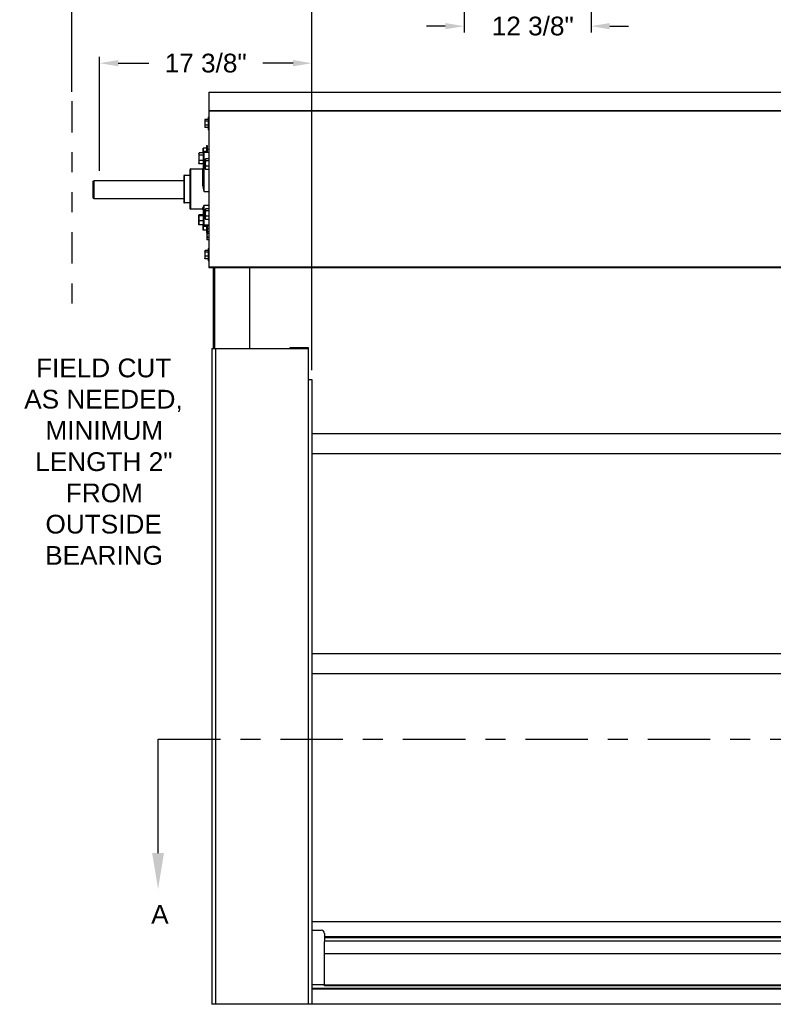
# Model space of a CAD drawing. Header units: inches. Extents: x 170 to 312, y 215 to 248.
# Tile 178 of 256: x 224.16 to 227.94, y 220.41 to 225.34. Entities that reach past the tile are written whole.
import ezdxf
from ezdxf import colors
from ezdxf.entities.mleader import LeaderData, LeaderLine
from ezdxf.math import Vec2, Vec3

# ---------------------------------------------------------------- set-up
doc = ezdxf.new("R2010")
doc.units = ezdxf.units.IN
doc.header["$LTSCALE"] = 0.25
doc.header["$MEASUREMENT"] = 0
doc.linetypes.add('CENTER', pattern=[2, 1.25, -0.25, 0.25, -0.25])
doc.linetypes.add('PHANTOM2', pattern=[1.25, 0.625, -0.125, 0.125, -0.125, 0.125, -0.125])
for name, color, linetype in [('ANNOTATIONS', 1, 'Continuous'), ('HIDDEN', 6, 'PHANTOM2'), ('SECTION CUTS', 6, 'CENTER'), ('STANDARD MOTOR RH', 7, 'Continuous')]:
    doc.layers.add(name, color=color, linetype=linetype)
doc.styles.add('ARIAL', font='arial.ttf', dxfattribs={"height": 0.09375})
doc.styles.get("Standard").update_dxf_attribs({"font": 'romans.shx'})
doc.dimstyles.new('STANDARD$0', dxfattribs={"dimtxt": 0.09375, "dimasz": 0.09375, "dimexe": 0.03125, "dimexo": 0.046875, "dimgap": 0.09, "dimtad": 0, "dimtih": 1, "dimtoh": 1, "dimdec": 4, "dimzin": 0, "dimdsep": 46, "dimtxsty": 'ARIAL', "dimcen": 0.09, "dimadec": 0, "dimazin": 0, "dimtfac": 1, "dimtdec": 4, "dimtofl": 0, "dimtmove": 0, "dimatfit": 1, "dimfxl": 1, "dimtolj": 1, "dimtzin": 0, "dimarcsym": 0})

# ---------------------------------------------------------------- blocks, each defined once
blk = doc.blocks.new('*D172')
at = {"layer": 'ANNOTATIONS', "color": 0, "lineweight": -2, "transparency": 16777216}
for p, q in [((224.426, 224.9786), (224.426, 225.5863)), ((224.5197, 225.555), (224.8452, 225.555)), ((225.5329, 225.555), (225.2074, 225.555)), ((225.6266, 223.5854), (225.6266, 225.5863))]:
    blk.add_line(p, q, dxfattribs=at)
at = {"layer": 'ANNOTATIONS', "color": 0, "transparency": 16777216}
for points in [[(224.5197, 225.5706), (224.5197, 225.5394), (224.426, 225.555)], [(225.5329, 225.5706), (225.5329, 225.5394), (225.6266, 225.555)]]:
    blk.add_solid(points, dxfattribs=at)
at = {"layer": 'defpoints', "color": 0, "transparency": 16777216}
for p in [(224.426, 225.555), (224.426, 224.9318), (225.6266, 223.5385)]:
    blk.add_point(p, dxfattribs=at)
at = {"layer": 'ANNOTATIONS', "color": 0, "transparency": 16777216, "insert": (225.0263, 225.555), "char_height": 0.09375, "attachment_point": 5, "style": 'ARIAL'}
blk.add_mtext('\\A1;20"', dxfattribs=at)
blk = doc.blocks.new('*D173')
at = {"layer": 'ANNOTATIONS', "color": 0, "lineweight": -2, "transparency": 16777216}
for p, q in [((224.5641, 224.5834), (224.5641, 225.1525)), ((225.6266, 223.5854), (225.6266, 225.1525)), ((224.6579, 225.1213), (224.8103, 225.1213)), ((225.5329, 225.1213), (225.3805, 225.1213))]:
    blk.add_line(p, q, dxfattribs=at)
at = {"layer": 'ANNOTATIONS', "color": 0, "transparency": 16777216}
for points in [[(224.6579, 225.1369), (224.6579, 225.1057), (224.5641, 225.1213)], [(225.5329, 225.1369), (225.5329, 225.1057), (225.6266, 225.1213)]]:
    blk.add_solid(points, dxfattribs=at)
at = {"layer": 'defpoints', "color": 0, "transparency": 16777216}
for p in [(225.6266, 225.1213), (224.5641, 224.5365), (225.6266, 223.5385)]:
    blk.add_point(p, dxfattribs=at)
at = {"layer": 'ANNOTATIONS', "color": 0, "transparency": 16777216, "insert": (225.0954, 225.1213), "char_height": 0.09375, "attachment_point": 5, "style": 'ARIAL'}
blk.add_mtext('\\A1;17 3/8"', dxfattribs=at)
blk = doc.blocks.new('*D196')
at = {"layer": 'ANNOTATIONS', "color": 0, "lineweight": -2, "transparency": 16777216}
for p, q in [((226.3879, 226.034), (226.3879, 225.2754)), ((227.0234, 226.034), (227.0234, 225.2754)), ((226.2941, 225.3067), (226.2004, 225.3067)), ((227.1171, 225.3067), (227.2109, 225.3067))]:
    blk.add_line(p, q, dxfattribs=at)
at = {"layer": 'ANNOTATIONS', "color": 0, "transparency": 16777216}
for points in [[(226.2941, 225.3223), (226.2941, 225.2911), (226.3879, 225.3067)], [(227.1171, 225.3223), (227.1171, 225.2911), (227.0234, 225.3067)]]:
    blk.add_solid(points, dxfattribs=at)
at = {"layer": 'defpoints', "color": 0, "transparency": 16777216}
for p in [(226.3879, 226.0809), (227.0234, 226.0809), (227.0234, 225.3067)]:
    blk.add_point(p, dxfattribs=at)
at = {"layer": 'ANNOTATIONS', "color": 0, "transparency": 16777216, "insert": (226.7318, 225.3067), "char_height": 0.09375, "attachment_point": 5, "style": 'ARIAL'}
blk.add_mtext('\\A1;12 3/8"', dxfattribs=at)

msp = doc.modelspace()

# ---------------------------------------------------------------- linework, layer by layer
at = {"layer": 'HIDDEN'}
msp.add_line((224.42596, 224.93177), (224.42596, 223.90108), dxfattribs=at)
at = {"layer": 'SECTION CUTS'}
msp.add_line((224.85718, 221.7392), (231.35117, 221.7392), dxfattribs=at)
at = {"layer": 'STANDARD MOTOR RH'}
for p, q in [((225.1114, 224.97601), (231.11921, 224.97601)), ((225.1114, 224.97601), (225.1114, 224.09954)), ((231.11921, 224.97442), (225.1114, 224.97442)), ((225.10746, 224.85101), (225.1114, 224.85101)), ((225.10746, 224.85101), (225.10746, 224.78851)), ((231.11921, 224.88374), (225.1114, 224.88374)), ((225.1114, 224.88226), (231.13484, 224.88226)), ((225.09071, 224.83733), (225.09154, 224.83877)), ((225.09071, 224.83733), (225.09071, 224.8022)), ((225.09154, 224.80076), (225.09071, 224.8022)), ((225.09228, 224.79966), (225.09171, 224.8008)), ((225.10746, 224.83987), (225.09228, 224.83987)), ((225.10746, 224.83212), (225.09228, 224.83212)), ((225.10746, 224.81202), (225.09228, 224.81202)), ((225.10746, 224.79966), (225.09228, 224.79966)), ((225.1114, 224.78851), (225.10746, 224.78851)), ((225.0989, 224.71039), (225.10284, 224.71039)), ((225.0989, 224.71039), (225.0989, 224.67681)), ((225.10284, 224.71039), (225.10284, 224.67681)), ((225.06055, 224.669), (225.06166, 224.67092)), ((225.06055, 224.669), (225.06055, 224.62212)), ((225.08331, 224.67239), (225.06265, 224.67239)), ((225.08331, 224.66206), (225.06265, 224.66206)), ((225.08215, 224.67239), (225.08215, 224.6967)), ((225.08331, 224.67306), (225.08331, 224.51824)), ((225.0989, 224.6967), (225.08372, 224.6967)), ((225.0989, 224.67914), (225.08372, 224.67914)), ((225.08706, 224.67681), (225.1114, 224.67681)), ((225.08706, 224.47926), (225.08706, 224.67681)), ((225.10284, 224.69086), (225.1114, 224.69086)), ((225.06166, 224.6202), (225.06055, 224.62212)), ((225.06265, 224.61873), (225.06189, 224.62024)), ((225.08331, 224.63523), (225.06265, 224.63523)), ((225.08331, 224.61873), (225.06265, 224.61873)), ((225.08706, 224.64171), (225.09431, 224.64171)), ((225.09337, 224.64008), (225.09448, 224.642)), ((225.09337, 224.64008), (225.09337, 224.5932)), ((225.1114, 224.64347), (225.09546, 224.64347)), ((225.1114, 224.63313), (225.09546, 224.63313)), ((225.1114, 224.60631), (225.09546, 224.60631)), ((224.98565, 224.55711), (224.98565, 224.42617)), ((224.9894, 224.56086), (225.01659, 224.56086)), ((224.9894, 224.42242), (224.9894, 224.56086)), ((225.01659, 224.58836), (225.01659, 224.39492)), ((225.02034, 224.59211), (225.07956, 224.59211)), ((225.02034, 224.39117), (225.02034, 224.59211)), ((225.07956, 224.59211), (225.07956, 224.51729)), ((225.09448, 224.59128), (225.09337, 224.5932)), ((225.09546, 224.58981), (225.0947, 224.59132)), ((225.1114, 224.58981), (225.09546, 224.58981)), ((224.53303, 224.53154), (224.53498, 224.53351)), ((224.53303, 224.44672), (224.53303, 224.53154)), ((224.98565, 224.53351), (224.53498, 224.53351)), ((224.53498, 224.53351), (224.53498, 224.44476)), ((225.08706, 224.47926), (225.1114, 224.47926)), ((224.53303, 224.44672), (224.53498, 224.44476)), ((224.53498, 224.44476), (224.98565, 224.44476)), ((225.01659, 224.42242), (224.9894, 224.42242)), ((225.08706, 224.41149), (225.1114, 224.41149)), ((225.08706, 224.30647), (225.08706, 224.41149)), ((225.07956, 224.39117), (225.02034, 224.39117)), ((225.06055, 224.36115), (225.06083, 224.36162)), ((225.06055, 224.31428), (225.06055, 224.36115)), ((225.08331, 224.36325), (225.06265, 224.36325)), ((225.08331, 224.35824), (225.06265, 224.35824)), ((225.07956, 224.39469), (225.07956, 224.39117)), ((225.08331, 224.39107), (225.08331, 224.31022)), ((225.09337, 224.39008), (225.09448, 224.392)), ((225.09337, 224.39008), (225.09337, 224.3432)), ((225.1114, 224.39347), (225.09546, 224.39347)), ((225.1114, 224.38313), (225.09546, 224.38313)), ((225.1114, 224.35631), (225.09546, 224.35631)), ((225.06083, 224.31381), (225.06055, 224.31428)), ((225.08331, 224.33271), (225.06265, 224.33271)), ((225.08331, 224.31218), (225.06265, 224.31218)), ((225.08215, 224.28658), (225.08215, 224.31218)), ((225.08218, 224.31218), (225.08372, 224.30414)), ((225.08706, 224.31279), (225.1114, 224.31279)), ((225.09448, 224.34128), (225.09337, 224.3432)), ((225.09546, 224.33981), (225.0947, 224.34132)), ((225.1114, 224.33981), (225.09546, 224.33981)), ((225.0989, 224.30414), (225.08372, 224.30414)), ((225.0989, 224.28658), (225.08372, 224.28658)), ((225.1114, 224.30647), (225.08706, 224.30647)), ((225.0989, 224.30647), (225.0989, 224.27289)), ((225.10168, 224.27289), (225.0989, 224.27289)), ((225.10168, 224.27483), (225.10251, 224.27627)), ((225.10168, 224.27483), (225.10168, 224.2397)), ((225.10284, 224.30647), (225.10284, 224.2767)), ((225.1114, 224.29242), (225.10284, 224.29242)), ((225.1114, 224.27737), (225.10325, 224.27737)), ((225.1114, 224.26962), (225.10325, 224.26962)), ((225.10251, 224.23826), (225.10168, 224.2397)), ((225.10325, 224.23716), (225.10268, 224.2383)), ((225.1114, 224.24952), (225.10325, 224.24952)), ((225.1114, 224.23716), (225.10325, 224.23716)), ((225.09071, 224.18108), (225.09154, 224.18252)), ((225.09071, 224.18108), (225.09071, 224.14595)), ((225.10746, 224.18362), (225.09228, 224.18362)), ((225.10746, 224.17587), (225.09228, 224.17587)), ((225.10746, 224.19476), (225.1114, 224.19476)), ((225.10746, 224.19476), (225.10746, 224.13226)), ((225.09154, 224.14451), (225.09071, 224.14595)), ((225.09228, 224.14341), (225.09171, 224.14455)), ((225.10746, 224.15577), (225.09228, 224.15577)), ((225.10746, 224.14341), (225.09228, 224.14341)), ((225.1114, 224.13226), (225.10746, 224.13226)), ((231.13484, 224.10101), (225.1114, 224.10101)), ((225.1114, 224.09954), (231.11921, 224.09954)), ((225.13409, 223.69476), (225.13409, 224.09954)), ((225.14152, 223.69476), (225.14152, 224.09954)), ((225.31415, 224.09954), (225.31415, 223.69476)), ((225.12665, 223.69476), (225.60877, 223.69476)), ((225.12665, 223.69476), (225.12665, 220.41351)), ((225.14452, 223.69476), (225.14452, 220.41351)), ((225.51727, 223.69476), (225.51727, 223.69873)), ((225.51727, 223.69873), (225.60877, 223.69873)), ((225.51727, 223.69536), (225.60877, 223.69536)), ((225.60877, 223.69873), (225.60877, 220.41351)), ((225.60877, 223.53851), (225.62665, 223.53851)), ((225.62665, 223.53851), (225.62665, 220.41351)), ((230.62665, 223.26662), (225.62665, 223.26656)), ((230.62665, 223.16662), (225.62665, 223.16662)), ((230.62665, 222.16665), (225.62665, 222.16659)), ((230.62665, 222.06665), (225.62665, 222.06665)), ((225.62665, 220.82843), (230.62665, 220.82843)), ((225.62665, 220.78382), (225.67352, 220.78382)), ((225.68915, 220.76819), (225.68915, 220.72853)), ((225.68915, 220.75248), (230.56415, 220.75248)), ((225.68915, 220.75186), (230.56415, 220.75186)), ((225.68915, 220.74793), (230.56415, 220.74793)), ((225.68915, 220.73038), (230.56415, 220.73038)), ((230.56415, 220.73008), (225.68915, 220.73008)), ((225.68915, 220.50538), (225.68915, 220.72839)), ((230.56415, 220.66546), (225.68915, 220.66546)), ((225.62665, 220.5129), (225.68915, 220.5129)), ((230.62665, 220.49188), (225.62665, 220.49188)), ((230.62665, 220.49008), (225.62665, 220.49008)), ((230.62665, 220.48946), (225.62665, 220.48946)), ((230.56415, 220.50851), (225.68915, 220.50851)), ((230.56415, 220.50538), (225.68915, 220.50538)), ((231.12665, 220.41351), (225.12665, 220.41351))]:
    msp.add_line(p, q, dxfattribs=at)
for centre, radius, start, end in [((225.08706, 224.67306), 0.00375, 90, 180), ((225.08613, 224.64965), 0.00799, 249.30403, 276.64014), ((224.9894, 224.55711), 0.00375, 90, 180), ((225.02034, 224.58836), 0.00375, 90, 180), ((225.07956, 224.59586), 0.00375, 270, 0), ((225.08043, 224.52168), 0.00448, 258.74346, 309.90198), ((224.9894, 224.42617), 0.00375, 180, 270), ((225.02034, 224.39492), 0.00375, 180, 270), ((225.07962, 224.391), 0.00369, 1.06081, 90.98264), ((225.07956, 224.38742), 0.00375, 0, 90), ((225.08671, 224.3162), 0.00344, 187.13082, 275.69838), ((225.08706, 224.31022), 0.00375, 180, 270), ((225.11456, 224.22211), 0.00391, 143.90098, 180), ((225.67352, 220.76819), 0.01562, 0, 90)]:
    msp.add_arc(centre, radius, start, end, dxfattribs=at)
for points, knots in [([(225.09228, 224.83987), (225.09208, 224.83959), (225.09116, 224.83833), (225.09091, 224.83702), (225.09071, 224.836)], [0, 0, 0, 0, 0.2169922, 1, 1, 1, 1]), ([(225.09071, 224.836), (225.09073, 224.83569), (225.09081, 224.83438), (225.09164, 224.8331), (225.09228, 224.83212)], [0, 0, 0, 0, 0.2366668, 1, 1, 1, 1]), ([(225.09228, 224.83212), (225.09184, 224.83049), (225.09096, 224.8272), (225.09079, 224.82379), (225.09071, 224.82207)], [0, 0, 0, 0, 0.4954815, 1, 1, 1, 1]), ([(225.09071, 224.82207), (225.09071, 224.82183), (225.09073, 224.81844), (225.09154, 224.81511), (225.09228, 224.81202)], [0, 0, 0, 0, 0.0701918, 1, 1, 1, 1]), ([(225.09228, 224.81202), (225.09184, 224.81102), (225.09096, 224.80899), (225.09079, 224.8069), (225.09071, 224.80584)], [0, 0, 0, 0, 0.4954173, 1, 1, 1, 1]), ([(225.09071, 224.80584), (225.09071, 224.80569), (225.09073, 224.80361), (225.09154, 224.80156), (225.09228, 224.79966)], [0, 0, 0, 0, 0.0702066, 1, 1, 1, 1]), ([(225.06265, 224.67239), (225.06237, 224.672), (225.06114, 224.67032), (225.06081, 224.66857), (225.06055, 224.66722)], [0, 0, 0, 0, 0.2293944, 1, 1, 1, 1]), ([(225.06055, 224.66722), (225.06058, 224.66679), (225.06069, 224.66505), (225.0618, 224.66334), (225.06265, 224.66206)], [0, 0, 0, 0, 0.246312, 1, 1, 1, 1]), ([(225.06265, 224.66206), (225.06206, 224.65988), (225.06088, 224.65548), (225.06066, 224.65094), (225.06055, 224.64864)], [0, 0, 0, 0, 0.4954679, 1, 1, 1, 1]), ([(225.08372, 224.6967), (225.08328, 224.69528), (225.08239, 224.6924), (225.08223, 224.68942), (225.08215, 224.68792)], [0, 0, 0, 0, 0.4954474, 1, 1, 1, 1]), ([(225.08215, 224.6967), (225.08217, 224.6967), (225.08224, 224.6967), (225.08308, 224.6967), (225.08372, 224.6967)], [0, 0, 0, 0, 0.2365711, 1, 1, 1, 1]), ([(225.08215, 224.68792), (225.08215, 224.68771), (225.08218, 224.68475), (225.08298, 224.68184), (225.08372, 224.67914)], [0, 0, 0, 0, 0.070251, 1, 1, 1, 1]), ([(225.08372, 224.67914), (225.08326, 224.67772), (225.08255, 224.6755), (225.0824, 224.67321), (225.08234, 224.67239)], [0, 0, 0, 0, 0.6425392, 1, 1, 1, 1]), ([(225.06055, 224.64864), (225.06056, 224.64832), (225.06058, 224.64592), (225.06103, 224.64138), (225.06211, 224.63729), (225.06265, 224.63523)], [0, 0, 0, 0, 0.0700944, 0.5307778, 1, 1, 1, 1]), ([(225.06265, 224.63523), (225.06206, 224.63389), (225.06088, 224.63118), (225.06066, 224.62839), (225.06055, 224.62698)], [0, 0, 0, 0, 0.49544027, 1, 1, 1, 1]), ([(225.06055, 224.62698), (225.06056, 224.62679), (225.06058, 224.6253), (225.06103, 224.62251), (225.06211, 224.62), (225.06265, 224.61873)], [0, 0, 0, 0, 0.0700865, 0.5307593, 1, 1, 1, 1]), ([(225.09546, 224.64347), (225.09518, 224.64308), (225.09395, 224.6414), (225.09362, 224.63965), (225.09337, 224.6383)], [0, 0, 0, 0, 0.2294135, 1, 1, 1, 1]), ([(225.09337, 224.6383), (225.09339, 224.63787), (225.0935, 224.63612), (225.09462, 224.63442), (225.09546, 224.63313)], [0, 0, 0, 0, 0.2463282, 1, 1, 1, 1]), ([(225.09546, 224.63313), (225.09488, 224.63096), (225.0937, 224.62656), (225.09348, 224.62201), (225.09337, 224.61972)], [0, 0, 0, 0, 0.4954679, 1, 1, 1, 1]), ([(225.09337, 224.61972), (225.09337, 224.6194), (225.09339, 224.61699), (225.09385, 224.61245), (225.09492, 224.60837), (225.09546, 224.60631)], [0, 0, 0, 0, 0.0700803, 0.5307866, 1, 1, 1, 1]), ([(225.09546, 224.60631), (225.09488, 224.60497), (225.0937, 224.60226), (225.09348, 224.59947), (225.09337, 224.59806)], [0, 0, 0, 0, 0.49542746, 1, 1, 1, 1]), ([(225.09337, 224.59806), (225.09337, 224.59786), (225.09339, 224.59638), (225.09385, 224.59359), (225.09492, 224.59108), (225.09546, 224.58981)], [0, 0, 0, 0, 0.0700864, 0.530785, 1, 1, 1, 1]), ([(225.07956, 224.51729), (225.07966, 224.51487), (225.07987, 224.51001), (225.08138, 224.50122), (225.08379, 224.49095), (225.08594, 224.48318), (225.08705, 224.47929), (225.08706, 224.47926)], [0, 0, 0, 0, 0.1900001, 0.3829983, 0.6879071, 0.9974597, 1, 1, 1, 1]), ([(225.08706, 224.47926), (225.08705, 224.47929), (225.08632, 224.48449), (225.08498, 224.49496), (225.08354, 224.50797), (225.08336, 224.51575), (225.08331, 224.51824)], [0, 0, 0, 0, 0.0025829, 0.40435, 0.8088289, 1, 1, 1, 1]), ([(225.08706, 224.41149), (225.08705, 224.41147), (225.08596, 224.40912), (225.08381, 224.40481), (225.08139, 224.40015), (225.07987, 224.39682), (225.07966, 224.3954), (225.07956, 224.39469)], [0, 0, 0, 0, 0.0025428, 0.3076663, 0.6170143, 0.8072677, 1, 1, 1, 1]), ([(225.08331, 224.39107), (225.08336, 224.39219), (225.08354, 224.39564), (225.08497, 224.40229), (225.08631, 224.40826), (225.08705, 224.41147), (225.08706, 224.41149)], [0, 0, 0, 0, 0.1911578, 0.592692, 0.9974166, 1, 1, 1, 1]), ([(225.06265, 224.36325), (225.06206, 224.36285), (225.06088, 224.36203), (225.06066, 224.36118), (225.06055, 224.36075)], [0, 0, 0, 0, 0.4954275, 1, 1, 1, 1]), ([(225.06055, 224.36075), (225.06056, 224.36069), (225.06058, 224.36024), (225.06103, 224.35939), (225.06211, 224.35863), (225.06265, 224.35824)], [0, 0, 0, 0, 0.0700947, 0.5307588, 1, 1, 1, 1]), ([(225.06265, 224.35824), (225.06237, 224.35729), (225.06114, 224.35313), (225.06081, 224.34881), (225.06055, 224.34548)], [0, 0, 0, 0, 0.2293668, 1, 1, 1, 1]), ([(225.09546, 224.39347), (225.09518, 224.39308), (225.09395, 224.3914), (225.09362, 224.38965), (225.09337, 224.3883)], [0, 0, 0, 0, 0.2294173, 1, 1, 1, 1]), ([(225.09337, 224.3883), (225.09339, 224.38787), (225.0935, 224.38612), (225.09462, 224.38442), (225.09546, 224.38313)], [0, 0, 0, 0, 0.2463243, 1, 1, 1, 1]), ([(225.09546, 224.38313), (225.09488, 224.38096), (225.0937, 224.37656), (225.09348, 224.37201), (225.09337, 224.36972)], [0, 0, 0, 0, 0.49544708, 1, 1, 1, 1]), ([(225.09337, 224.36972), (225.09337, 224.3694), (225.09339, 224.36699), (225.09385, 224.36245), (225.09492, 224.35837), (225.09546, 224.35631)], [0, 0, 0, 0, 0.0700803, 0.5307866, 1, 1, 1, 1]), ([(225.09546, 224.35631), (225.09488, 224.35497), (225.0937, 224.35226), (225.09348, 224.34947), (225.09337, 224.34806)], [0, 0, 0, 0, 0.4954146, 1, 1, 1, 1]), ([(225.06055, 224.34548), (225.06058, 224.34441), (225.06069, 224.34009), (225.0618, 224.33588), (225.06265, 224.33271)], [0, 0, 0, 0, 0.246309, 1, 1, 1, 1]), ([(225.06265, 224.33271), (225.06206, 224.33104), (225.06088, 224.32768), (225.06066, 224.3242), (225.06055, 224.32244)], [0, 0, 0, 0, 0.4954815, 1, 1, 1, 1]), ([(225.06055, 224.32244), (225.06056, 224.3222), (225.06058, 224.32036), (225.06103, 224.31688), (225.06211, 224.31376), (225.06265, 224.31218)], [0, 0, 0, 0, 0.0701184, 0.5308015, 1, 1, 1, 1]), ([(225.06265, 224.31218), (225.06203, 224.31259), (225.06117, 224.31314), (225.06098, 224.31371), (225.06092, 224.31387)], [0, 0, 0, 0, 0.73185687, 1, 1, 1, 1]), ([(225.09337, 224.34806), (225.09337, 224.34786), (225.09339, 224.34638), (225.09385, 224.34359), (225.09492, 224.34108), (225.09546, 224.33981)], [0, 0, 0, 0, 0.0700604, 0.5307593, 1, 1, 1, 1]), ([(225.08372, 224.30414), (225.08328, 224.30271), (225.08239, 224.29984), (225.08223, 224.29686), (225.08215, 224.29536)], [0, 0, 0, 0, 0.4954474, 1, 1, 1, 1]), ([(225.08215, 224.29536), (225.08215, 224.29515), (225.08218, 224.29218), (225.08298, 224.28928), (225.08372, 224.28658)], [0, 0, 0, 0, 0.0701939, 1, 1, 1, 1]), ([(225.08372, 224.28658), (225.08308, 224.28658), (225.08224, 224.28658), (225.08217, 224.28658), (225.08215, 224.28658)], [0, 0, 0, 0, 0.7634289, 1, 1, 1, 1]), ([(225.10325, 224.27737), (225.10305, 224.27709), (225.10212, 224.27583), (225.10187, 224.27452), (225.10168, 224.2735)], [0, 0, 0, 0, 0.2169922, 1, 1, 1, 1]), ([(225.10168, 224.2735), (225.1017, 224.27319), (225.10178, 224.27188), (225.10261, 224.2706), (225.10325, 224.26962)], [0, 0, 0, 0, 0.2366753, 1, 1, 1, 1]), ([(225.10325, 224.26962), (225.10281, 224.26799), (225.10192, 224.2647), (225.10176, 224.26129), (225.10168, 224.25957)], [0, 0, 0, 0, 0.4954815, 1, 1, 1, 1]), ([(225.10168, 224.25957), (225.10168, 224.25933), (225.10171, 224.25594), (225.10251, 224.25261), (225.10325, 224.24952)], [0, 0, 0, 0, 0.0701945, 1, 1, 1, 1]), ([(225.10325, 224.24952), (225.10281, 224.24852), (225.10192, 224.24649), (225.10176, 224.2444), (225.10168, 224.24334)], [0, 0, 0, 0, 0.4954173, 1, 1, 1, 1]), ([(225.10168, 224.24334), (225.10168, 224.24319), (225.10171, 224.24111), (225.10251, 224.23906), (225.10325, 224.23716)], [0, 0, 0, 0, 0.0702092, 1, 1, 1, 1]), ([(225.09228, 224.18362), (225.09208, 224.18334), (225.09116, 224.18208), (225.09091, 224.18077), (225.09071, 224.17975)], [0, 0, 0, 0, 0.2169922, 1, 1, 1, 1]), ([(225.09071, 224.17975), (225.09073, 224.17944), (225.09081, 224.17813), (225.09164, 224.17685), (225.09228, 224.17587)], [0, 0, 0, 0, 0.2366668, 1, 1, 1, 1]), ([(225.09228, 224.17587), (225.09184, 224.17424), (225.09096, 224.17095), (225.09079, 224.16754), (225.09071, 224.16582)], [0, 0, 0, 0, 0.4954815, 1, 1, 1, 1]), ([(225.09071, 224.16582), (225.09071, 224.16558), (225.09073, 224.16219), (225.09154, 224.15886), (225.09228, 224.15577)], [0, 0, 0, 0, 0.0701918, 1, 1, 1, 1]), ([(225.09228, 224.15577), (225.09184, 224.15477), (225.09096, 224.15274), (225.09079, 224.15065), (225.09071, 224.14959)], [0, 0, 0, 0, 0.4954173, 1, 1, 1, 1]), ([(225.09071, 224.14959), (225.09071, 224.14944), (225.09073, 224.14736), (225.09154, 224.14531), (225.09228, 224.14341)], [0, 0, 0, 0, 0.0702066, 1, 1, 1, 1])]:
    msp.add_open_spline(points, degree=3, knots=knots, dxfattribs=at)

# ---------------------------------------------------------------- texts
at = {"layer": 'ANNOTATIONS', "insert": (224.16196, 223.64383), "char_height": 0.09375, "width": 0.8325753, "attachment_point": 1, "style": 'ARIAL'}
msp.add_mtext('\\pi0.08461;FIELD CUT \\P\\pi0.02546;AS NEEDED, \\P\\pi0.13149;MINIMUM \\P\\pi0.08068;LENGTH 2" \\P\\pi0.23384;FROM \\P\\pi0.1319;OUTSIDE \\P\\pi0.13043;BEARING', dxfattribs=at)
at = {"layer": 'SECTION CUTS', "style": 'ARIAL'}
msp.add_text('A', height=0.09375, dxfattribs=at).set_placement((224.8227, 220.81677))

# ---------------------------------------------------------------- dimensions: what is measured, and where the dimension line sits
at = {"layer": 'ANNOTATIONS'}
for base, p1, p2, text, picture, middle in [((227.02336, 225.30668), (226.38789, 226.08086), (227.02336, 226.08086), '12 3/8"', '*D196', (226.7318, 225.30668)), ((224.42596, 225.55501), (225.62665, 223.53851), (224.42596, 224.93177), '20"', '*D172', (225.0263, 225.55501)), ((225.62665, 225.1213), (224.56415, 224.5365), (225.62665, 223.53851), '17 3/8"', '*D173', (225.0954, 225.1213))]:
    dim = msp.add_linear_dim(base=base, p1=p1, p2=p2, text=text, dimstyle='STANDARD$0', dxfattribs=at)
    dim.commit()
    dim.dimension.update_dxf_attribs({"geometry": picture, "text_midpoint": middle, "dimtype": 160})

# ---------------------------------------------------------------- leaders
at = {"layer": 'SECTION CUTS'}
ml = msp.add_multileader_mtext('Standard', dxfattribs=at)
ml.set_content('', color=256)
ml.set_leader_properties()
ml.build(insert=Vec2(0, 0))
ml.multileader.update_dxf_attribs({"dogleg_length": 0, "arrow_head_size": 0.18})
ctx = ml.context
ctx.base_point, ctx.char_height, ctx.arrow_head_size, ctx.landing_gap_size, ctx.plane_origin = Vec3(224.85718, 221.7392), 0.18, 0.18, 0, Vec3(224.85718, 220.98968)
notes = []
notes.append((ctx, [(0, (1, 1, 0), (224.85718, 221.7392), (1, 0), 0, [(0, [(224.85718, 220.98968)], 0, [])])]))
ctx.mtext.insert, ctx.mtext.flow_direction = Vec3(224.85718, 221.8292), 5
for ctx, leaders in notes:
    for number, flags, end, landing, length, lines in leaders:
        leader = LeaderData()
        leader.index, (leader.has_last_leader_line, leader.has_dogleg_vector, leader.attachment_direction) = number, flags
        leader.last_leader_point, leader.dogleg_vector, leader.dogleg_length = Vec3(end), Vec3(landing), length
        for number, points, colour, breaks in lines:
            line = LeaderLine()
            line.index, line.vertices, line.color, line.breaks = number, Vec3.list(points), colors.encode_raw_color(colour), breaks
            leader.lines.append(line)
        ctx.leaders.append(leader)

doc.saveas('drawing.dxf')
